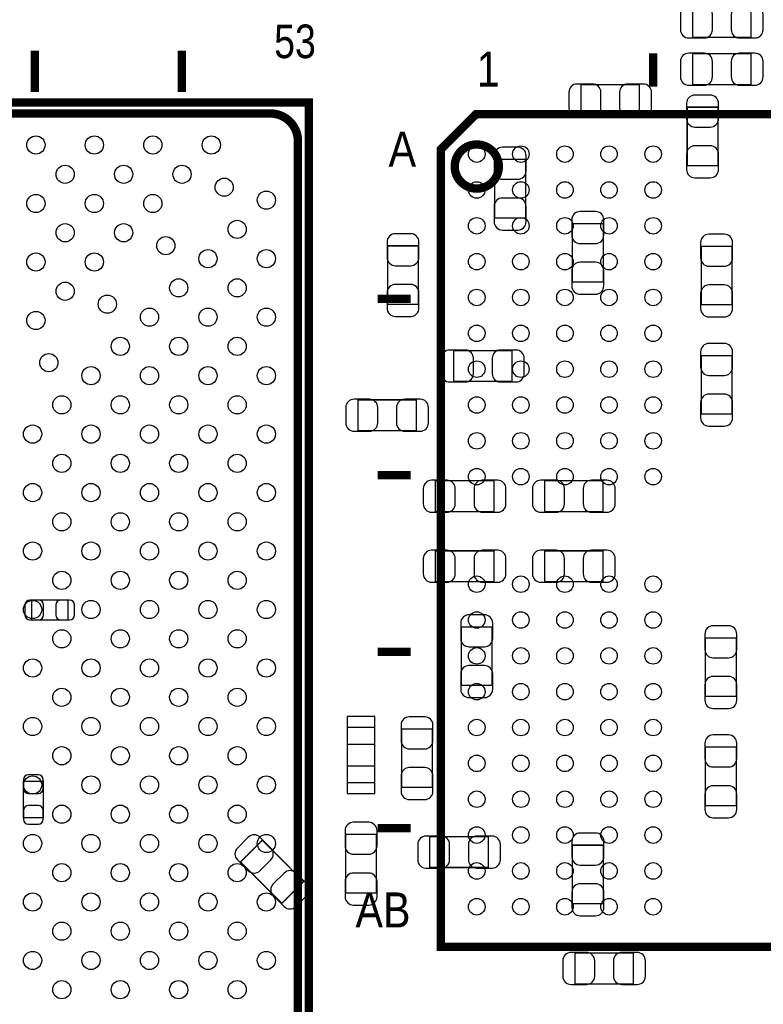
# Model space of a CAD drawing. Extents: x 0 to 68, y 0 to 55.
# Tile 11 of 14: x 38.2 to 51.7, y 20.5 to 38.4. Entities that reach past the tile are written whole.
import ezdxf

# ---------------------------------------------------------------- set-up
doc = ezdxf.new("R2010")
doc.units = 0
for name, color, linetype in [('PG_ASSEMBLY_BOTTOM', 30, 'CONTINUOUS'), ('PG_ASSEMBLY_TOP', 45, 'CONTINUOUS'), ('PIN_BOTTOM', 211, 'CONTINUOUS'), ('PIN_TOP', 5, 'CONTINUOUS')]:
    doc.layers.add(name, color=color, linetype=linetype)

msp = doc.modelspace()

# ---------------------------------------------------------------- linework, layer by layer
at = {"layer": 'PG_ASSEMBLY_BOTTOM', "const_width": 0.024892}
for points in [[(51.510438, 38.043612), (51.510438, 38.603428), (50.450242, 38.603428), (50.450242, 38.043612), (51.510438, 38.043612)], [(51.510438, 37.187632), (51.510438, 37.747448), (50.450242, 37.747448), (50.450242, 37.187632), (51.510438, 37.187632)], [(49.485296, 36.629086), (49.485296, 37.188902), (48.4251, 37.188902), (48.4251, 36.629086), (49.485296, 36.629086)], [(50.35169, 35.718496), (50.911506, 35.718496), (50.911506, 36.778692), (50.35169, 36.778692), (50.35169, 35.718496)], [(47.419006, 35.831272), (46.85919, 35.831272), (46.85919, 34.771076), (47.419006, 34.771076), (47.419006, 35.831272)], [(48.268382, 33.605724), (48.828198, 33.605724), (48.828198, 34.66592), (48.268382, 34.66592), (48.268382, 33.605724)], [(45.475906, 34.264092), (44.91609, 34.264092), (44.91609, 33.203896), (45.475906, 33.203896), (45.475906, 34.264092)], [(51.166268, 34.255202), (50.606452, 34.255202), (50.606452, 33.195006), (51.166268, 33.195006), (51.166268, 34.255202)], [(46.114462, 32.36468), (46.114462, 31.804864), (47.174658, 31.804864), (47.174658, 32.36468), (46.114462, 32.36468)], [(50.606452, 31.213806), (51.166268, 31.213806), (51.166268, 32.274002), (50.606452, 32.274002), (50.606452, 31.213806)], [(45.437298, 30.911292), (45.437298, 31.471108), (44.377102, 31.471108), (44.377102, 30.911292), (45.437298, 30.911292)], [(45.784262, 30.00248), (45.784262, 29.442664), (46.844458, 29.442664), (46.844458, 30.00248), (45.784262, 30.00248)], [(47.765462, 30.00248), (47.765462, 29.442664), (48.825658, 29.442664), (48.825658, 30.00248), (47.765462, 30.00248)], [(45.784262, 28.73248), (45.784262, 28.172664), (46.844458, 28.172664), (46.844458, 28.73248), (45.784262, 28.73248)], [(47.765462, 28.73248), (47.765462, 28.172664), (48.825658, 28.172664), (48.825658, 28.73248), (47.765462, 28.73248)], [(38.455854, 27.840686), (38.455854, 27.480514), (39.115746, 27.480514), (39.115746, 27.840686), (38.455854, 27.840686)], [(46.252892, 26.292302), (46.812708, 26.292302), (46.812708, 27.352498), (46.252892, 27.352498), (46.252892, 26.292302)], [(51.242468, 27.15387), (50.682652, 27.15387), (50.682652, 26.093674), (51.242468, 26.093674), (51.242468, 27.15387)], [(45.729906, 25.501092), (45.17009, 25.501092), (45.17009, 24.440896), (45.729906, 24.440896), (45.729906, 25.501092)], [(50.682652, 24.112474), (51.242468, 24.112474), (51.242468, 25.17267), (50.682652, 25.17267), (50.682652, 24.112474)], [(38.30955, 23.89251), (38.669722, 23.89251), (38.669722, 24.552402), (38.30955, 24.552402), (38.30955, 23.89251)], [(44.713906, 23.589234), (44.15409, 23.589234), (44.15409, 22.529038), (44.713906, 22.529038), (44.713906, 23.589234)], [(42.643298, 23.483062), (42.247566, 23.08733), (42.997374, 22.337522), (43.393106, 22.733254), (42.643298, 23.483062)], [(45.6819, 23.549102), (45.6819, 22.989286), (46.742096, 22.989286), (46.742096, 23.549102), (45.6819, 23.549102)], [(48.269652, 22.334474), (48.829468, 22.334474), (48.829468, 23.39467), (48.269652, 23.39467), (48.269652, 22.334474)], [(49.374298, 20.878292), (49.374298, 21.438108), (48.314102, 21.438108), (48.314102, 20.878292), (49.374298, 20.878292)]]:
    msp.add_lwpolyline(points, dxfattribs=at)
at = {"layer": 'PG_ASSEMBLY_BOTTOM'}
msp.add_lwpolyline([(44.683934, 24.52878), (44.683934, 25.529032), (44.184062, 25.529032), (44.184062, 24.52878), (44.683934, 24.52878)], dxfattribs=at)
at = {"layer": 'PG_ASSEMBLY_TOP', "const_width": 0.1524}
for points in [[(38.514528, 37.80155), (38.514528, 37.051488)], [(41.181528, 37.80155), (41.181528, 37.051488)], [(49.734216, 37.152834), (49.734216, 37.752782)], [(15.75943, 36.864544), (43.489626, 36.864544), (43.489626, 7.864348), (14.48943, 7.864348), (14.48943, 35.594544), (15.75943, 36.864544)], [(45.884084, 21.552408), (55.98414, 21.552408), (55.98414, 36.652708), (46.519084, 36.652708), (45.884084, 36.017708), (45.884084, 21.552408)], [(45.334174, 33.302448), (44.734226, 33.302448)], [(45.334174, 30.102556), (44.734226, 30.102556)], [(45.334174, 26.902664), (44.734226, 26.902664)], [(45.334174, 23.702518), (44.734226, 23.702518)]]:
    msp.add_lwpolyline(points, dxfattribs=at)
for points in [[(15.189454, 8.0645), (42.789602, 8.0645, 0.414127), (43.289474, 8.564372), (43.289474, 36.16452, 0.414127), (42.789602, 36.664392), (15.959582, 36.664392), (14.689582, 35.394392), (14.689582, 8.564372, 0.414127), (15.189454, 8.0645)], [(46.93412, 35.702494, 0.999843), (46.13402, 35.702748, 1.000157), (46.93412, 35.702494)]]:
    msp.add_lwpolyline(points, format="xyb", dxfattribs=at)
at = {"layer": 'PIN_BOTTOM'}
for points in [[(50.380392, 38.033452), (50.6603, 38.033452, 0.414846), (50.810414, 38.183566), (50.810414, 38.463474, 0.414846), (50.6603, 38.613588), (50.380392, 38.613588, 0.414846), (50.230278, 38.463474), (50.230278, 38.183566, 0.414846)], [(51.580288, 38.613588), (51.30038, 38.613588, 0.414846), (51.150266, 38.463474), (51.150266, 38.183566, 0.414846), (51.30038, 38.033452), (51.580288, 38.033452, 0.414846), (51.730402, 38.183566), (51.730402, 38.463474, 0.414846)], [(50.380392, 37.177472), (50.6603, 37.177472, 0.414846), (50.810414, 37.327586), (50.810414, 37.607494, 0.414846), (50.6603, 37.757608), (50.380392, 37.757608, 0.414846), (50.230278, 37.607494), (50.230278, 37.327586, 0.414846)], [(51.580288, 37.757608), (51.30038, 37.757608, 0.414846), (51.150266, 37.607494), (51.150266, 37.327586, 0.414846), (51.30038, 37.177472), (51.580288, 37.177472, 0.414846), (51.730402, 37.327586), (51.730402, 37.607494, 0.414846)], [(48.35525, 36.618926), (48.635158, 36.618926, 0.414846), (48.785272, 36.76904), (48.785272, 37.048948, 0.414846), (48.635158, 37.199062), (48.35525, 37.199062, 0.414846), (48.205136, 37.048948), (48.205136, 36.76904, 0.414846)], [(49.555146, 37.199062), (49.275238, 37.199062, 0.414846), (49.125124, 37.048948), (49.125124, 36.76904, 0.414846), (49.275238, 36.618926), (49.555146, 36.618926, 0.414846), (49.70526, 36.76904), (49.70526, 37.048948, 0.414846)], [(50.34153, 36.848542), (50.34153, 36.568634, 0.414846), (50.491644, 36.41852), (50.771552, 36.41852, 0.414846), (50.921666, 36.568634), (50.921666, 36.848542, 0.414846), (50.771552, 36.998656), (50.491644, 36.998656, 0.414846)], [(50.921666, 35.648646), (50.921666, 35.928554, 0.414846), (50.771552, 36.078668), (50.491644, 36.078668, 0.414846), (50.34153, 35.928554), (50.34153, 35.648646, 0.414846), (50.491644, 35.498532), (50.771552, 35.498532, 0.414846)], [(46.84903, 35.901122), (46.84903, 35.621214, 0.414846), (46.999144, 35.4711), (47.279052, 35.4711, 0.414846), (47.429166, 35.621214), (47.429166, 35.901122, 0.414846), (47.279052, 36.051236), (46.999144, 36.051236, 0.414846)], [(47.429166, 34.701226), (47.429166, 34.981134, 0.414846), (47.279052, 35.131248), (46.999144, 35.131248, 0.414846), (46.84903, 34.981134), (46.84903, 34.701226, 0.414846), (46.999144, 34.551112), (47.279052, 34.551112, 0.414846)], [(48.258222, 34.73577), (48.258222, 34.455862, 0.414846), (48.408336, 34.305748), (48.688244, 34.305748, 0.414846), (48.838358, 34.455862), (48.838358, 34.73577, 0.414846), (48.688244, 34.885884), (48.408336, 34.885884, 0.414846)], [(44.90593, 34.333942), (44.90593, 34.054034, 0.414846), (45.056044, 33.90392), (45.335952, 33.90392, 0.414846), (45.486066, 34.054034), (45.486066, 34.333942, 0.414846), (45.335952, 34.484056), (45.056044, 34.484056, 0.414846)], [(50.596292, 34.325052), (50.596292, 34.045144, 0.414846), (50.746406, 33.89503), (51.026314, 33.89503, 0.414846), (51.176428, 34.045144), (51.176428, 34.325052, 0.414846), (51.026314, 34.475166), (50.746406, 34.475166, 0.414846)], [(48.838358, 33.535874), (48.838358, 33.815782, 0.414846), (48.688244, 33.965896), (48.408336, 33.965896, 0.414846), (48.258222, 33.815782), (48.258222, 33.535874, 0.414846), (48.408336, 33.38576), (48.688244, 33.38576, 0.414846)], [(45.486066, 33.134046), (45.486066, 33.413954, 0.414846), (45.335952, 33.564068), (45.056044, 33.564068, 0.414846), (44.90593, 33.413954), (44.90593, 33.134046, 0.414846), (45.056044, 32.983932), (45.335952, 32.983932, 0.414846)], [(51.176428, 33.125156), (51.176428, 33.405064, 0.414846), (51.026314, 33.555178), (50.746406, 33.555178, 0.414846), (50.596292, 33.405064), (50.596292, 33.125156, 0.414846), (50.746406, 32.975042), (51.026314, 32.975042, 0.414846)], [(46.044612, 31.794704), (46.32452, 31.794704, 0.414846), (46.474634, 31.944818), (46.474634, 32.224726, 0.414846), (46.32452, 32.37484), (46.044612, 32.37484, 0.414846), (45.894498, 32.224726), (45.894498, 31.944818, 0.414846)], [(47.244508, 32.37484), (46.9646, 32.37484, 0.414846), (46.814486, 32.224726), (46.814486, 31.944818, 0.414846), (46.9646, 31.794704), (47.244508, 31.794704, 0.414846), (47.394622, 31.944818), (47.394622, 32.224726, 0.414846)], [(50.596292, 32.343852), (50.596292, 32.063944, 0.414846), (50.746406, 31.91383), (51.026314, 31.91383, 0.414846), (51.176428, 32.063944), (51.176428, 32.343852, 0.414846), (51.026314, 32.493966), (50.746406, 32.493966, 0.414846)], [(44.307252, 30.901132), (44.58716, 30.901132, 0.414846), (44.737274, 31.051246), (44.737274, 31.331154, 0.414846), (44.58716, 31.481268), (44.307252, 31.481268, 0.414846), (44.157138, 31.331154), (44.157138, 31.051246, 0.414846)], [(45.507148, 31.481268), (45.22724, 31.481268, 0.414846), (45.077126, 31.331154), (45.077126, 31.051246, 0.414846), (45.22724, 30.901132), (45.507148, 30.901132, 0.414846), (45.657262, 31.051246), (45.657262, 31.331154, 0.414846)], [(51.176428, 31.143956), (51.176428, 31.423864, 0.414846), (51.026314, 31.573978), (50.746406, 31.573978, 0.414846), (50.596292, 31.423864), (50.596292, 31.143956, 0.414846), (50.746406, 30.993842), (51.026314, 30.993842, 0.414846)], [(45.714412, 29.432504), (45.99432, 29.432504, 0.414846), (46.144434, 29.582618), (46.144434, 29.862526, 0.414846), (45.99432, 30.01264), (45.714412, 30.01264, 0.414846), (45.564298, 29.862526), (45.564298, 29.582618, 0.414846)], [(46.914308, 30.01264), (46.6344, 30.01264, 0.414846), (46.484286, 29.862526), (46.484286, 29.582618, 0.414846), (46.6344, 29.432504), (46.914308, 29.432504, 0.414846), (47.064422, 29.582618), (47.064422, 29.862526, 0.414846)], [(47.695612, 29.432504), (47.97552, 29.432504, 0.414846), (48.125634, 29.582618), (48.125634, 29.862526, 0.414846), (47.97552, 30.01264), (47.695612, 30.01264, 0.414846), (47.545498, 29.862526), (47.545498, 29.582618, 0.414846)], [(48.895508, 30.01264), (48.6156, 30.01264, 0.414846), (48.465486, 29.862526), (48.465486, 29.582618, 0.414846), (48.6156, 29.432504), (48.895508, 29.432504, 0.414846), (49.045622, 29.582618), (49.045622, 29.862526, 0.414846)], [(45.714412, 28.162504), (45.99432, 28.162504, 0.414846), (46.144434, 28.312618), (46.144434, 28.592526, 0.414846), (45.99432, 28.74264), (45.714412, 28.74264, 0.414846), (45.564298, 28.592526), (45.564298, 28.312618, 0.414846)], [(46.914308, 28.74264), (46.6344, 28.74264, 0.414846), (46.484286, 28.592526), (46.484286, 28.312618, 0.414846), (46.6344, 28.162504), (46.914308, 28.162504, 0.414846), (47.064422, 28.312618), (47.064422, 28.592526, 0.414846)], [(47.695612, 28.162504), (47.97552, 28.162504, 0.414846), (48.125634, 28.312618), (48.125634, 28.592526, 0.414846), (47.97552, 28.74264), (47.695612, 28.74264, 0.414846), (47.545498, 28.592526), (47.545498, 28.312618, 0.414846)], [(48.895508, 28.74264), (48.6156, 28.74264, 0.414846), (48.465486, 28.592526), (48.465486, 28.312618, 0.414846), (48.6156, 28.162504), (48.895508, 28.162504, 0.414846), (49.045622, 28.312618), (49.045622, 28.592526, 0.414846)], [(38.425882, 27.480514), (38.585902, 27.480514, 0.413587), (38.675818, 27.570684), (38.675818, 27.750516, 0.413587), (38.585902, 27.840686), (38.425882, 27.840686, 0.413587), (38.335966, 27.750516), (38.335966, 27.570684, 0.413587)], [(39.145718, 27.840686), (38.985698, 27.840686, 0.413587), (38.895782, 27.750516), (38.895782, 27.570684, 0.413587), (38.985698, 27.480514), (39.145718, 27.480514, 0.413587), (39.235634, 27.570684), (39.235634, 27.750516, 0.413587)], [(46.242732, 27.422348), (46.242732, 27.14244, 0.414846), (46.392846, 26.992326), (46.672754, 26.992326, 0.414846), (46.822868, 27.14244), (46.822868, 27.422348, 0.414846), (46.672754, 27.572462), (46.392846, 27.572462, 0.414846)], [(50.672492, 27.22372), (50.672492, 26.943812, 0.414846), (50.822606, 26.793698), (51.102514, 26.793698, 0.414846), (51.252628, 26.943812), (51.252628, 27.22372, 0.414846), (51.102514, 27.373834), (50.822606, 27.373834, 0.414846)], [(46.822868, 26.222452), (46.822868, 26.50236, 0.414846), (46.672754, 26.652474), (46.392846, 26.652474, 0.414846), (46.242732, 26.50236), (46.242732, 26.222452, 0.414846), (46.392846, 26.072338), (46.672754, 26.072338, 0.414846)], [(51.252628, 26.023824), (51.252628, 26.303732, 0.414846), (51.102514, 26.453846), (50.822606, 26.453846, 0.414846), (50.672492, 26.303732), (50.672492, 26.023824, 0.414846), (50.822606, 25.87371), (51.102514, 25.87371, 0.414846)], [(45.15993, 25.570942), (45.15993, 25.291034, 0.414846), (45.310044, 25.14092), (45.589952, 25.14092, 0.414846), (45.740066, 25.291034), (45.740066, 25.570942, 0.414846), (45.589952, 25.721056), (45.310044, 25.721056, 0.414846)], [(50.672492, 25.24252), (50.672492, 24.962612, 0.414846), (50.822606, 24.812498), (51.102514, 24.812498, 0.414846), (51.252628, 24.962612), (51.252628, 25.24252, 0.414846), (51.102514, 25.392634), (50.822606, 25.392634, 0.414846)], [(38.30955, 24.582374), (38.30955, 24.422354, 0.413587), (38.39972, 24.332438), (38.579552, 24.332438, 0.413587), (38.669722, 24.422354), (38.669722, 24.582374, 0.413587), (38.579552, 24.67229), (38.39972, 24.67229, 0.413587)], [(45.740066, 24.371046), (45.740066, 24.650954, 0.414846), (45.589952, 24.801068), (45.310044, 24.801068, 0.414846), (45.15993, 24.650954), (45.15993, 24.371046, 0.414846), (45.310044, 24.220932), (45.589952, 24.220932, 0.414846)], [(51.252628, 24.042624), (51.252628, 24.322532, 0.414846), (51.102514, 24.472646), (50.822606, 24.472646, 0.414846), (50.672492, 24.322532), (50.672492, 24.042624, 0.414846), (50.822606, 23.89251), (51.102514, 23.89251, 0.414846)], [(38.669722, 23.862538), (38.669722, 24.022558, 0.413587), (38.579552, 24.112474), (38.39972, 24.112474, 0.413587), (38.30955, 24.022558), (38.30955, 23.862538, 0.413587), (38.39972, 23.772622), (38.579552, 23.772622, 0.413587)], [(44.14393, 23.659084), (44.14393, 23.379176, 0.414846), (44.294044, 23.229062), (44.573952, 23.229062, 0.414846), (44.724066, 23.379176), (44.724066, 23.659084, 0.414846), (44.573952, 23.809198), (44.294044, 23.809198, 0.414846)], [(42.190924, 23.129494), (42.38879, 22.931628, 0.415009), (42.601134, 22.931628), (42.799, 23.129494, 0.415009), (42.799, 23.341838), (42.601134, 23.539704, 0.415009), (42.38879, 23.539704), (42.190924, 23.341838, 0.415009)], [(48.259492, 23.46452), (48.259492, 23.184612, 0.414846), (48.409606, 23.034498), (48.689514, 23.034498, 0.414846), (48.839628, 23.184612), (48.839628, 23.46452, 0.414846), (48.689514, 23.614634), (48.409606, 23.614634, 0.414846)], [(45.61205, 22.979126), (45.891958, 22.979126, 0.414846), (46.042072, 23.12924), (46.042072, 23.409148, 0.414846), (45.891958, 23.559262), (45.61205, 23.559262, 0.414846), (45.461936, 23.409148), (45.461936, 23.12924, 0.414846)], [(46.811946, 23.559262), (46.532038, 23.559262, 0.414846), (46.381924, 23.409148), (46.381924, 23.12924, 0.414846), (46.532038, 22.979126), (46.811946, 22.979126, 0.414846), (46.96206, 23.12924), (46.96206, 23.409148, 0.414846)], [(43.449748, 22.69109), (43.251882, 22.888956, 0.415009), (43.039538, 22.888956), (42.841672, 22.69109, 0.415009), (42.841672, 22.478746), (43.039538, 22.28088, 0.415009), (43.251882, 22.28088), (43.449748, 22.478746, 0.415009)], [(44.724066, 22.459188), (44.724066, 22.739096, 0.414846), (44.573952, 22.88921), (44.294044, 22.88921, 0.414846), (44.14393, 22.739096), (44.14393, 22.459188, 0.414846), (44.294044, 22.309074), (44.573952, 22.309074, 0.414846)], [(48.839628, 22.264624), (48.839628, 22.544532, 0.414846), (48.689514, 22.694646), (48.409606, 22.694646, 0.414846), (48.259492, 22.544532), (48.259492, 22.264624, 0.414846), (48.409606, 22.11451), (48.689514, 22.11451, 0.414846)], [(48.244252, 20.868132), (48.52416, 20.868132, 0.414846), (48.674274, 21.018246), (48.674274, 21.298154, 0.414846), (48.52416, 21.448268), (48.244252, 21.448268, 0.414846), (48.094138, 21.298154), (48.094138, 21.018246, 0.414846)], [(49.444148, 21.448268), (49.16424, 21.448268, 0.414846), (49.014126, 21.298154), (49.014126, 21.018246, 0.414846), (49.16424, 20.868132), (49.444148, 20.868132, 0.414846), (49.594262, 21.018246), (49.594262, 21.298154, 0.414846)]]:
    msp.add_lwpolyline(points, format="xyb", close=True, dxfattribs=at)
for points in [[(44.183935, 25.729057), (44.183935, 25.228931), (44.684061, 25.228931), (44.684061, 25.729057)], [(44.183935, 24.828881), (44.183935, 24.328755), (44.684061, 24.328755), (44.684061, 24.828881)]]:
    msp.add_lwpolyline(points, close=True, dxfattribs=at)
at = {"layer": 'PIN_TOP'}
for centre, radius in [((38.535356, 36.092384), 0.1651), ((39.59606, 36.092384), 0.1651), ((40.656764, 36.092384), 0.1651), ((41.717468, 36.092384), 0.1651), ((46.53407, 35.927538), 0.149987), ((47.33417, 35.927538), 0.149987), ((48.134016, 35.927538), 0.149987), ((48.934116, 35.927538), 0.149987), ((49.734216, 35.927538), 0.149987), ((39.065708, 35.562032), 0.1651), ((40.126412, 35.562032), 0.1651), ((41.187116, 35.562032), 0.1651), ((41.952164, 35.327082), 0.1651), ((46.53407, 35.277552), 0.149987), ((47.33417, 35.277552), 0.149987), ((48.134016, 35.277552), 0.149987), ((48.934116, 35.277552), 0.149987), ((49.734216, 35.277552), 0.149987), ((38.535356, 35.03168), 0.1651), ((39.59606, 35.03168), 0.1651), ((40.656764, 35.03168), 0.1651), ((42.717466, 35.092386), 0.1651), ((39.065708, 34.501328), 0.1651), ((40.126412, 34.501328), 0.1651), ((42.187114, 34.562034), 0.1651), ((46.53407, 34.627566), 0.149987), ((47.33417, 34.627566), 0.149987), ((48.134016, 34.627566), 0.149987), ((48.934116, 34.627566), 0.149987), ((49.734216, 34.627566), 0.149987), ((40.891714, 34.266632), 0.1651), ((38.535356, 33.970976), 0.1651), ((39.59606, 33.970976), 0.1651), ((41.656762, 34.031682), 0.1651), ((42.717466, 34.031682), 0.1651), ((46.53407, 33.97758), 0.149987), ((47.33417, 33.97758), 0.149987), ((48.134016, 33.97758), 0.149987), ((48.934116, 33.97758), 0.149987), ((49.734216, 33.97758), 0.149987), ((39.065708, 33.440624), 0.1651), ((41.12641, 33.50133), 0.1651), ((42.187114, 33.50133), 0.1651), ((46.53407, 33.327594), 0.149987), ((47.33417, 33.327594), 0.149987), ((48.134016, 33.327594), 0.149987), ((48.934116, 33.327594), 0.149987), ((49.734216, 33.327594), 0.149987), ((39.83101, 33.205928), 0.1651), ((38.535356, 32.910272), 0.1651), ((40.596058, 32.970978), 0.1651), ((41.656762, 32.970978), 0.1651), ((42.717466, 32.970978), 0.1651), ((46.53407, 32.677608), 0.149987), ((47.33417, 32.677608), 0.149987), ((48.134016, 32.677608), 0.149987), ((48.934116, 32.677608), 0.149987), ((49.734216, 32.677608), 0.149987), ((40.065706, 32.440626), 0.1651), ((41.12641, 32.440626), 0.1651), ((42.187114, 32.440626), 0.1651), ((38.770306, 32.145224), 0.1651), ((46.53407, 32.027622), 0.149987), ((47.33417, 32.027622), 0.149987), ((48.134016, 32.027622), 0.149987), ((48.934116, 32.027622), 0.149987), ((49.734216, 32.027622), 0.149987), ((39.535354, 31.910274), 0.1651), ((40.596058, 31.910274), 0.1651), ((41.656762, 31.910274), 0.1651), ((42.717466, 31.910274), 0.1651), ((39.005002, 31.379922), 0.1651), ((40.065706, 31.379922), 0.1651), ((41.12641, 31.379922), 0.1651), ((42.187114, 31.379922), 0.1651), ((46.53407, 31.377636), 0.149987), ((47.33417, 31.377636), 0.149987), ((48.134016, 31.377636), 0.149987), ((48.934116, 31.377636), 0.149987), ((49.734216, 31.377636), 0.149987), ((38.474904, 30.849824), 0.1651), ((39.535354, 30.849824), 0.1651), ((40.596058, 30.849824), 0.1651), ((41.656762, 30.849824), 0.1651), ((42.717466, 30.849824), 0.1651), ((46.53407, 30.72765), 0.149987), ((47.33417, 30.72765), 0.149987), ((48.134016, 30.72765), 0.149987), ((48.934116, 30.72765), 0.149987), ((49.734216, 30.72765), 0.149987), ((39.005002, 30.319472), 0.1651), ((40.065706, 30.319472), 0.1651), ((41.12641, 30.319472), 0.1651), ((42.187114, 30.319472), 0.1651), ((46.53407, 30.077664), 0.149987), ((47.33417, 30.077664), 0.149987), ((48.134016, 30.077664), 0.149987), ((48.934116, 30.077664), 0.149987), ((49.734216, 30.077664), 0.149987), ((38.474904, 29.78912), 0.1651), ((39.535354, 29.78912), 0.1651), ((40.596058, 29.78912), 0.1651), ((41.656762, 29.78912), 0.1651), ((42.717466, 29.78912), 0.1651), ((39.005002, 29.258768), 0.1651), ((40.065706, 29.258768), 0.1651), ((41.12641, 29.258768), 0.1651), ((42.187114, 29.258768), 0.1651), ((38.474904, 28.728416), 0.1651), ((39.535354, 28.728416), 0.1651), ((40.596058, 28.728416), 0.1651), ((41.656762, 28.728416), 0.1651), ((42.717466, 28.728416), 0.1651), ((39.005002, 28.198064), 0.1651), ((40.065706, 28.198064), 0.1651), ((41.12641, 28.198064), 0.1651), ((42.187114, 28.198064), 0.1651), ((46.53407, 28.127452), 0.149987), ((47.33417, 28.127452), 0.149987), ((48.134016, 28.127452), 0.149987), ((48.934116, 28.127452), 0.149987), ((49.734216, 28.127452), 0.149987), ((38.474904, 27.667712), 0.1651), ((39.535354, 27.667712), 0.1651), ((40.596058, 27.667712), 0.1651), ((41.656762, 27.667712), 0.1651), ((42.717466, 27.667712), 0.1651), ((46.53407, 27.477466), 0.149987), ((47.33417, 27.477466), 0.149987), ((48.134016, 27.477466), 0.149987), ((48.934116, 27.477466), 0.149987), ((49.734216, 27.477466), 0.149987), ((39.005002, 27.13736), 0.1651), ((40.065706, 27.13736), 0.1651), ((41.12641, 27.13736), 0.1651), ((42.187114, 27.13736), 0.1651), ((46.53407, 26.82748), 0.149987), ((47.33417, 26.82748), 0.149987), ((48.134016, 26.82748), 0.149987), ((48.934116, 26.82748), 0.149987), ((49.734216, 26.82748), 0.149987), ((38.474904, 26.607008), 0.1651), ((39.535354, 26.607008), 0.1651), ((40.596058, 26.607008), 0.1651), ((41.656762, 26.607008), 0.1651), ((42.717466, 26.607008), 0.1651), ((46.53407, 26.177494), 0.149987), ((47.33417, 26.177494), 0.149987), ((48.134016, 26.177494), 0.149987), ((48.934116, 26.177494), 0.149987), ((49.734216, 26.177494), 0.149987), ((39.005002, 26.076656), 0.1651), ((40.065706, 26.076656), 0.1651), ((41.12641, 26.076656), 0.1651), ((42.187114, 26.076656), 0.1651), ((38.474904, 25.546558), 0.1651), ((39.535354, 25.546558), 0.1651), ((40.596058, 25.546558), 0.1651), ((41.656762, 25.546558), 0.1651), ((42.717466, 25.546558), 0.1651), ((46.53407, 25.527508), 0.149987), ((47.33417, 25.527508), 0.149987), ((48.134016, 25.527508), 0.149987), ((48.934116, 25.527508), 0.149987), ((49.734216, 25.527508), 0.149987), ((39.005002, 25.015952), 0.1651), ((40.065706, 25.015952), 0.1651), ((41.12641, 25.015952), 0.1651), ((42.187114, 25.015952), 0.1651), ((46.53407, 24.877522), 0.149987), ((47.33417, 24.877522), 0.149987), ((48.134016, 24.877522), 0.149987), ((48.934116, 24.877522), 0.149987), ((49.734216, 24.877522), 0.149987), ((38.474904, 24.485854), 0.1651), ((39.535354, 24.485854), 0.1651), ((40.596058, 24.485854), 0.1651), ((41.656762, 24.485854), 0.1651), ((42.717466, 24.485854), 0.1651), ((46.53407, 24.227536), 0.149987), ((47.33417, 24.227536), 0.149987), ((48.134016, 24.227536), 0.149987), ((48.934116, 24.227536), 0.149987), ((49.734216, 24.227536), 0.149987), ((39.005002, 23.955502), 0.1651), ((40.065706, 23.955502), 0.1651), ((41.12641, 23.955502), 0.1651), ((42.187114, 23.955502), 0.1651), ((38.474904, 23.42515), 0.1651), ((39.535354, 23.42515), 0.1651), ((40.596058, 23.42515), 0.1651), ((41.656762, 23.42515), 0.1651), ((42.717466, 23.42515), 0.1651), ((46.53407, 23.57755), 0.149987), ((47.33417, 23.57755), 0.149987), ((48.134016, 23.57755), 0.149987), ((48.934116, 23.57755), 0.149987), ((49.734216, 23.57755), 0.149987), ((39.005002, 22.894798), 0.1651), ((40.065706, 22.894798), 0.1651), ((41.12641, 22.894798), 0.1651), ((42.187114, 22.894798), 0.1651), ((46.53407, 22.927564), 0.149987), ((47.33417, 22.927564), 0.149987), ((48.134016, 22.927564), 0.149987), ((48.934116, 22.927564), 0.149987), ((49.734216, 22.927564), 0.149987), ((38.474904, 22.364446), 0.1651), ((39.535354, 22.364446), 0.1651), ((40.596058, 22.364446), 0.1651), ((41.656762, 22.364446), 0.1651), ((42.717466, 22.364446), 0.1651), ((46.53407, 22.277578), 0.149987), ((47.33417, 22.277578), 0.149987), ((48.134016, 22.277578), 0.149987), ((48.934116, 22.277578), 0.149987), ((49.734216, 22.277578), 0.149987), ((39.005002, 21.834094), 0.1651), ((40.065706, 21.834094), 0.1651), ((41.12641, 21.834094), 0.1651), ((42.187114, 21.834094), 0.1651), ((38.474904, 21.303742), 0.1651), ((39.535354, 21.303742), 0.1651), ((40.596058, 21.303742), 0.1651), ((41.656762, 21.303742), 0.1651), ((42.717466, 21.303742), 0.1651), ((39.005002, 20.77339), 0.1651), ((40.065706, 20.77339), 0.1651), ((41.12641, 20.77339), 0.1651), ((42.187114, 20.77339), 0.1651)]:
    msp.add_circle(centre, radius, dxfattribs=at)

# ---------------------------------------------------------------- texts
at = {"layer": 'PG_ASSEMBLY_TOP'}
for s, height, width, p in [('53', 0.6096, 0.833333, (42.857928, 37.667946)), ('1', 0.635, 0.88, (46.53407, 37.152834)), ('A', 0.635, 0.88, (44.934124, 35.702494)), ('AB', 0.635, 0.88, (44.334176, 21.902674))]:
    msp.add_text(s, height=height, dxfattribs=dict(at, width=width)).set_placement(p)

doc.saveas('drawing.dxf')
